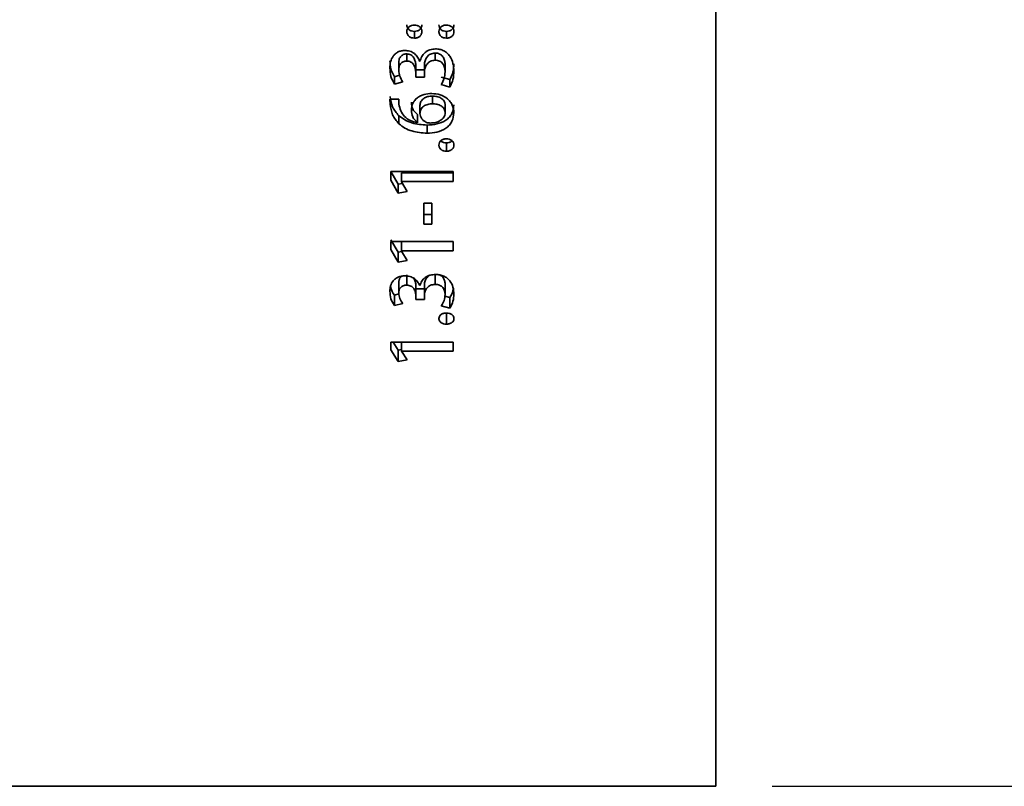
# Model space of a CAD drawing. Header units: millimetres. Extents: x 0 to 1118, y 0 to 864.
# Tile 85 of 96: x 968 to 996, y 505 to 527. Entities that reach past the tile are written whole.
import ezdxf

# ---------------------------------------------------------------- set-up
doc = ezdxf.new("R2010")
doc.units = ezdxf.units.MM
doc.layers.add('ALPHAREV', color=7, linetype='Continuous', lineweight=25)
doc.styles.add('SLDTEXTSTYLE0', font='TXT', dxfattribs={"width": 0.605})
doc.dimstyles.new('SLDDIMSTYLE0', dxfattribs={"dimtxt": 3.175, "dimasz": 4.572, "dimexe": 0, "dimexo": 0.0625, "dimgap": 0.79375, "dimtad": 0, "dimtih": 1, "dimtoh": 1, "dimdec": 0, "dimlfac": 2, "dimrnd": 1e-09, "dimzin": 12, "dimdsep": 46, "dimtxsty": 'SLDTEXTSTYLE0', "dimsah": 1, "dimcen": 0.09, "dimadec": 0, "dimazin": 3, "dimtfac": 1, "dimtofl": 0, "dimtmove": 0, "dimatfit": 3, "dimfxl": 1, "dimfrac": 2, "dimtolj": 1, "dimtzin": 12, "dimarcsym": 0})

# ---------------------------------------------------------------- blocks, each defined once
blk = doc.blocks.new('_D_6')
at = {"layer": 'ALPHAREV'}
for p, q in [((989.821, 574.863), (1026.397, 574.863)), ((1024.797, 574.863), (1024.797, 543.277)), ((1026.505, 542.549), (1025.414, 542.549)), ((1025.414, 542.549), (1025.414, 537.676)), ((1034.994, 542.549), (1036.085, 542.549)), ((1036.085, 542.549), (1036.085, 537.676)), ((1025.414, 537.676), (1026.505, 537.676)), ((1036.085, 537.676), (1034.994, 537.676)), ((1024.797, 505.363), (1024.797, 536.949)), ((989.821, 505.363), (1026.397, 505.363))]:
    blk.add_line(p, q, dxfattribs=at)
for points in [[(1024.797, 574.863), (1024.035, 570.291), (1025.559, 570.291)], [(1024.797, 505.363), (1025.559, 509.935), (1024.035, 509.935)]]:
    blk.add_solid(points, dxfattribs=at)
at = {"layer": 'ALPHAREV', "char_height": 3.175, "attachment_point": 1, "style": 'SLDTEXTSTYLE0'}
for s, insert in [('%%c', (1012.417, 541.76)), ('139', (1017.046, 541.769)), ('5.47', (1026.505, 541.769))]:
    blk.add_mtext(s, dxfattribs=dict(at, insert=insert))

msp = doc.modelspace()

# ---------------------------------------------------------------- linework, layer by layer
at = {"color": 7, "linetype": 'Continuous', "lineweight": 35}
for p, q in [((988.221, 574.863), (988.221, 505.363)), ((979.617, 526.906), (979.617, 526.714)), ((980.532, 526.906), (980.532, 526.714)), ((979.399, 526.262), (979.399, 526.06)), ((980.207, 526.286), (980.207, 526.084)), ((979.169, 526.005), (979.169, 525.8)), ((979.657, 525.944), (979.657, 525.737)), ((979.657, 525.944), (979.657, 525.808)), ((979.775, 526.046), (979.77, 526.046)), ((979.904, 525.948), (979.904, 525.742)), ((980.494, 525.962), (980.494, 525.756)), ((979.046, 525.61), (979.196, 525.653)), ((979.046, 525.61), (979.046, 525.398)), ((979.657, 525.808), (979.657, 525.599)), ((979.657, 525.808), (979.904, 525.808)), ((979.657, 525.737), (979.657, 525.599)), ((979.657, 525.599), (979.904, 525.599)), ((979.904, 525.742), (979.904, 525.599)), ((980.384, 525.599), (980.63, 525.53)), ((979.046, 525.398), (979.286, 525.467)), ((980.384, 525.387), (980.63, 525.317)), ((980.63, 525.53), (980.63, 525.317)), ((980.13, 524.839), (980.13, 525.059)), ((979.169, 524.976), (978.918, 524.973)), ((978.918, 524.973), (978.923, 524.827)), ((978.923, 524.973), (978.923, 524.827)), ((979.177, 524.827), (979.169, 524.976)), ((979.777, 524.565), (979.777, 524.789)), ((980.494, 524.585), (980.494, 524.808)), ((979.174, 524.497), (979.174, 524.269)), ((979.703, 524.535), (979.703, 524.307)), ((979.703, 524.535), (979.703, 524.528)), ((979.703, 524.528), (979.703, 524.3)), ((979.703, 524.307), (979.703, 524.3)), ((979.979, 524.232), (979.979, 524)), ((980.531, 523.723), (980.531, 523.484)), ((978.944, 522.91), (979.157, 522.542)), ((980.72, 522.904), (978.944, 522.904)), ((978.944, 522.904), (978.944, 522.659)), ((979.247, 522.873), (980.72, 522.873)), ((979.247, 522.873), (979.247, 522.621)), ((980.72, 522.904), (980.72, 522.621)), ((978.944, 522.659), (979.157, 522.285)), ((979.157, 522.542), (979.277, 522.565)), ((979.157, 522.542), (979.157, 522.285)), ((979.247, 522.621), (979.247, 522.616)), ((979.247, 522.621), (980.72, 522.621)), ((979.411, 522.335), (979.247, 522.616)), ((979.157, 522.285), (979.411, 522.335)), ((979.884, 522.005), (979.884, 521.408)), ((980.11, 522.005), (979.884, 522.005)), ((980.11, 522.005), (980.11, 521.408)), ((979.884, 521.677), (980.11, 521.677)), ((979.884, 521.408), (980.11, 521.408)), ((978.944, 520.958), (979.157, 520.605)), ((980.72, 520.913), (978.944, 520.913)), ((978.944, 520.913), (978.944, 520.678)), ((979.247, 520.913), (979.247, 520.642)), ((980.72, 520.913), (980.72, 520.642)), ((978.944, 520.678), (979.157, 520.32)), ((979.157, 520.605), (979.256, 520.623)), ((979.157, 520.605), (979.157, 520.32)), ((979.247, 520.642), (979.247, 520.637)), ((979.247, 520.642), (980.72, 520.642)), ((979.411, 520.368), (979.247, 520.637)), ((979.157, 520.32), (979.411, 520.368)), ((979.399, 519.958), (979.399, 519.664)), ((980.207, 519.979), (980.207, 519.685)), ((979.169, 519.732), (979.169, 519.434)), ((979.657, 519.677), (979.657, 519.379)), ((979.657, 519.677), (979.657, 519.558)), ((979.904, 519.681), (979.904, 519.383)), ((980.494, 519.694), (980.494, 519.395)), ((979.046, 519.383), (979.173, 519.415)), ((979.657, 519.558), (979.904, 519.558)), ((979.657, 519.558), (979.657, 519.258)), ((979.775, 519.652), (979.77, 519.652)), ((979.046, 519.383), (979.046, 519.081)), ((979.046, 519.081), (979.286, 519.142)), ((979.657, 519.379), (979.657, 519.258)), ((979.657, 519.258), (979.904, 519.258)), ((979.904, 519.383), (979.904, 519.258)), ((980.486, 519.348), (980.63, 519.313)), ((980.63, 519.313), (980.63, 519.009)), ((980.384, 519.071), (980.63, 519.009)), ((980.531, 518.861), (980.531, 518.551)), ((980.72, 518.034), (978.944, 518.034)), ((978.944, 518.034), (978.944, 517.816)), ((979.011, 518.034), (979.157, 517.811)), ((979.247, 518.034), (979.247, 517.782)), ((980.72, 518.034), (980.72, 517.782)), ((978.944, 517.816), (979.157, 517.485)), ((979.157, 517.811), (979.247, 517.826)), ((979.157, 517.811), (979.157, 517.485)), ((979.247, 517.782), (979.247, 517.778)), ((979.247, 517.782), (980.72, 517.782)), ((979.411, 517.529), (979.247, 517.778)), ((979.157, 517.485), (979.411, 517.529)), ((956.421, 505.363), (988.221, 505.363))]:
    msp.add_line(p, q, dxfattribs=at)
for points, knots in [([(979.401, 527.09), (979.404, 527.065), (979.408, 527.027), (979.436, 526.983), (979.464, 526.955), (979.497, 526.933), (979.548, 526.912), (979.589, 526.908), (979.617, 526.906)], [0, 0, 0, 0, 0.247594, 0.371534, 0.497287, 0.622058, 0.748469, 1, 1, 1, 1]), ([(979.617, 527.087), (979.589, 527.084), (979.548, 527.081), (979.497, 527.059), (979.463, 527.037), (979.436, 527.009), (979.408, 526.964), (979.404, 526.926), (979.401, 526.9)], [0, 0, 0, 0, 0.2505008, 0.3778881, 0.5011735, 0.6261719, 0.7510901, 1, 1, 1, 1]), ([(979.617, 526.906), (979.644, 526.908), (979.686, 526.911), (979.735, 526.933), (979.769, 526.955), (979.796, 526.983), (979.816, 527.017), (979.828, 527.053), (979.829, 527.078), (979.83, 527.09)], [0, 0, 0, 0, 0.251245, 0.376706, 0.502142, 0.627409, 0.751444, 0.8757, 1, 1, 1, 1]), ([(979.83, 526.9), (979.827, 526.926), (979.823, 526.964), (979.797, 527.009), (979.769, 527.038), (979.736, 527.061), (979.686, 527.081), (979.644, 527.085), (979.617, 527.087)], [0, 0, 0, 0, 0.249502, 0.374497, 0.499779, 0.624969, 0.750223, 1, 1, 1, 1]), ([(980.316, 527.09), (980.319, 527.065), (980.323, 527.027), (980.351, 526.983), (980.378, 526.955), (980.412, 526.933), (980.463, 526.912), (980.504, 526.908), (980.532, 526.906)], [0, 0, 0, 0, 0.247594, 0.371534, 0.497287, 0.622058, 0.748469, 1, 1, 1, 1]), ([(980.532, 527.087), (980.518, 527.086), (980.49, 527.084), (980.45, 527.076), (980.412, 527.06), (980.378, 527.038), (980.35, 527.009), (980.323, 526.964), (980.319, 526.926), (980.316, 526.9)], [0, 0, 0, 0, 0.125253, 0.2503773, 0.377181, 0.5005742, 0.6261221, 0.7507209, 1, 1, 1, 1]), ([(980.532, 526.906), (980.559, 526.908), (980.614, 526.913), (980.674, 526.947), (980.711, 526.983), (980.73, 527.017), (980.742, 527.053), (980.744, 527.078), (980.745, 527.09)], [0, 0, 0, 0, 0.251471, 0.501444, 0.626502, 0.751142, 0.875551, 1, 1, 1, 1]), ([(980.745, 526.9), (980.742, 526.925), (980.738, 526.964), (980.712, 527.009), (980.684, 527.037), (980.651, 527.06), (980.6, 527.081), (980.559, 527.085), (980.532, 527.087)], [0, 0, 0, 0, 0.2495822, 0.3747373, 0.4998969, 0.6250827, 0.7503176, 1, 1, 1, 1]), ([(979.401, 526.9), (979.402, 526.888), (979.404, 526.862), (979.415, 526.825), (979.436, 526.792), (979.464, 526.763), (979.497, 526.74), (979.548, 526.719), (979.589, 526.716), (979.617, 526.714)], [0, 0, 0, 0, 0.125183, 0.250164, 0.374532, 0.500241, 0.624723, 0.750368, 1, 1, 1, 1]), ([(979.617, 526.714), (979.63, 526.714), (979.658, 526.715), (979.698, 526.724), (979.736, 526.74), (979.769, 526.763), (979.796, 526.792), (979.823, 526.837), (979.827, 526.875), (979.83, 526.9)], [0, 0, 0, 0, 0.125304, 0.250458, 0.375494, 0.500679, 0.626191, 0.750747, 1, 1, 1, 1]), ([(980.316, 526.9), (980.317, 526.888), (980.319, 526.862), (980.33, 526.825), (980.351, 526.792), (980.378, 526.763), (980.412, 526.74), (980.462, 526.719), (980.504, 526.716), (980.532, 526.714)], [0, 0, 0, 0, 0.125183, 0.250164, 0.374532, 0.500241, 0.624723, 0.750368, 1, 1, 1, 1]), ([(980.532, 526.714), (980.545, 526.714), (980.573, 526.716), (980.626, 526.728), (980.674, 526.754), (980.711, 526.792), (980.737, 526.837), (980.742, 526.875), (980.745, 526.9)], [0, 0, 0, 0, 0.125422, 0.250694, 0.499948, 0.625167, 0.750371, 1, 1, 1, 1]), ([(979.342, 526.36), (979.326, 526.359), (979.294, 526.359), (979.23, 526.348), (979.154, 526.323), (979.075, 526.271), (978.989, 526.182), (978.929, 526.04), (978.922, 525.923), (978.918, 525.864)], [0, 0, 0, 0, 0.062664, 0.1253021, 0.2503157, 0.375344, 0.5004202, 0.7497134, 1, 1, 1, 1]), ([(979.169, 526.005), (979.171, 526.036), (979.175, 526.098), (979.208, 526.172), (979.255, 526.217), (979.298, 526.244), (979.347, 526.26), (979.382, 526.261), (979.399, 526.262)], [0, 0, 0, 0, 0.2501516, 0.4952486, 0.6232389, 0.748088, 0.8742091, 1, 1, 1, 1]), ([(979.77, 526.046), (979.752, 526.088), (979.716, 526.172), (979.622, 526.279), (979.49, 526.349), (979.391, 526.356), (979.342, 526.36)], [0, 0, 0, 0, 0.250584, 0.500407, 0.750072, 1, 1, 1, 1]), ([(979.399, 526.262), (979.419, 526.26), (979.46, 526.257), (979.516, 526.235), (979.565, 526.201), (979.611, 526.14), (979.64, 526.071), (979.655, 525.999), (979.656, 525.962), (979.657, 525.944)], [0, 0, 0, 0, 0.126199, 0.25187, 0.377096, 0.501929, 0.750911, 0.87545, 1, 1, 1, 1]), ([(980.221, 526.406), (980.167, 526.401), (980.086, 526.394), (979.988, 526.35), (979.902, 526.29), (979.817, 526.19), (979.789, 526.094), (979.775, 526.046)], [0, 0, 0, 0, 0.24984, 0.374735, 0.500308, 0.75007, 1, 1, 1, 1]), ([(979.904, 525.948), (979.907, 525.989), (979.914, 526.07), (979.962, 526.164), (980.018, 526.227), (980.095, 526.273), (980.162, 526.28), (980.207, 526.286)], [0, 0, 0, 0, 0.248757, 0.498031, 0.623166, 0.748853, 1, 1, 1, 1]), ([(980.207, 526.286), (980.229, 526.285), (980.272, 526.283), (980.334, 526.262), (980.387, 526.228), (980.446, 526.171), (980.486, 526.078), (980.491, 526.001), (980.494, 525.962)], [0, 0, 0, 0, 0.126718, 0.250503, 0.381091, 0.502886, 0.75112, 1, 1, 1, 1]), ([(980.745, 525.771), (980.74, 525.845), (980.731, 525.993), (980.658, 526.171), (980.555, 526.287), (980.457, 526.356), (980.343, 526.399), (980.261, 526.404), (980.221, 526.406)], [0, 0, 0, 0, 0.250301, 0.499767, 0.624896, 0.749905, 0.874919, 1, 1, 1, 1]), ([(978.918, 526.069), (978.923, 525.989), (978.932, 525.827), (979.008, 525.682), (979.046, 525.61)], [0, 0, 0, 0, 0.500213, 1, 1, 1, 1]), ([(978.918, 525.864), (978.923, 525.782), (978.932, 525.619), (979.008, 525.472), (979.046, 525.398)], [0, 0, 0, 0, 0.500656, 1, 1, 1, 1]), ([(979.169, 525.8), (979.171, 525.831), (979.175, 525.893), (979.208, 525.969), (979.255, 526.015), (979.298, 526.041), (979.347, 526.058), (979.382, 526.059), (979.399, 526.06)], [0, 0, 0, 0, 0.251646, 0.497691, 0.625603, 0.749964, 0.875239, 1, 1, 1, 1]), ([(979.399, 526.06), (979.419, 526.058), (979.46, 526.054), (979.517, 526.032), (979.565, 525.998), (979.611, 525.936), (979.649, 525.848), (979.654, 525.774), (979.657, 525.737)], [0, 0, 0, 0, 0.125192, 0.250083, 0.374963, 0.499955, 0.749985, 1, 1, 1, 1]), ([(979.904, 525.742), (979.905, 525.762), (979.906, 525.803), (979.925, 525.884), (979.961, 525.96), (980.018, 526.024), (980.095, 526.07), (980.162, 526.078), (980.207, 526.084)], [0, 0, 0, 0, 0.125418, 0.250744, 0.50076, 0.625816, 0.750924, 1, 1, 1, 1]), ([(980.207, 526.084), (980.229, 526.083), (980.272, 526.082), (980.334, 526.059), (980.387, 526.026), (980.446, 525.967), (980.486, 525.873), (980.491, 525.795), (980.494, 525.756)], [0, 0, 0, 0, 0.125673, 0.248637, 0.378729, 0.500454, 0.74965, 1, 1, 1, 1]), ([(980.63, 525.53), (980.664, 525.601), (980.734, 525.743), (980.741, 525.899), (980.745, 525.977)], [0, 0, 0, 0, 0.4998, 1, 1, 1, 1]), ([(979.286, 525.467), (979.253, 525.52), (979.188, 525.623), (979.175, 525.741), (979.169, 525.8)], [0, 0, 0, 0, 0.509154, 1, 1, 1, 1]), ([(980.494, 525.756), (980.488, 525.691), (980.476, 525.562), (980.415, 525.445), (980.384, 525.387)], [0, 0, 0, 0, 0.499993, 1, 1, 1, 1]), ([(980.63, 525.317), (980.664, 525.389), (980.734, 525.533), (980.741, 525.691), (980.745, 525.771)], [0, 0, 0, 0, 0.499407, 1, 1, 1, 1]), ([(978.923, 525.047), (978.939, 524.945), (978.971, 524.743), (979.106, 524.579), (979.174, 524.497)], [0, 0, 0, 0, 0.4996917, 1, 1, 1, 1]), ([(980.111, 525.133), (980.037, 525.128), (979.927, 525.121), (979.79, 525.07), (979.699, 525.014), (979.624, 524.94), (979.548, 524.825), (979.537, 524.726), (979.53, 524.66)], [0, 0, 0, 0, 0.250051, 0.375279, 0.500445, 0.625604, 0.750746, 1, 1, 1, 1]), ([(979.777, 524.789), (979.782, 524.828), (979.789, 524.886), (979.834, 524.954), (979.897, 525.008), (979.999, 525.051), (980.086, 525.056), (980.13, 525.059)], [0, 0, 0, 0, 0.247624, 0.371735, 0.497516, 0.748009, 1, 1, 1, 1]), ([(980.745, 524.587), (980.736, 524.66), (980.723, 524.771), (980.644, 524.901), (980.535, 525.011), (980.356, 525.112), (980.193, 525.126), (980.111, 525.133)], [0, 0, 0, 0, 0.249859, 0.374872, 0.500478, 0.750079, 1, 1, 1, 1]), ([(980.13, 525.059), (980.173, 525.056), (980.259, 525.052), (980.361, 525.014), (980.428, 524.965), (980.466, 524.919), (980.485, 524.874), (980.492, 524.836), (980.493, 524.817), (980.494, 524.808)], [0, 0, 0, 0, 0.251585, 0.501959, 0.63073, 0.75157, 0.875688, 0.937792, 1, 1, 1, 1]), ([(978.923, 524.827), (978.939, 524.724), (978.971, 524.519), (979.106, 524.352), (979.174, 524.269)], [0, 0, 0, 0, 0.500519, 1, 1, 1, 1]), ([(979.703, 524.3), (979.634, 524.317), (979.497, 524.35), (979.327, 524.472), (979.217, 524.639), (979.191, 524.764), (979.177, 524.827)], [0, 0, 0, 0, 0.249818, 0.499796, 0.749503, 1, 1, 1, 1]), ([(979.53, 524.882), (979.537, 524.816), (979.548, 524.718), (979.624, 524.603), (979.676, 524.558), (979.703, 524.535)], [0, 0, 0, 0, 0.49779, 0.748545, 1, 1, 1, 1]), ([(979.777, 524.565), (979.782, 524.605), (979.788, 524.664), (979.834, 524.732), (979.897, 524.787), (979.998, 524.831), (980.086, 524.836), (980.13, 524.839)], [0, 0, 0, 0, 0.249483, 0.374129, 0.49999, 0.749569, 1, 1, 1, 1]), ([(979.979, 524.232), (980.074, 524.237), (980.264, 524.248), (980.484, 524.34), (980.621, 524.456), (980.72, 524.6), (980.735, 524.726), (980.745, 524.81)], [0, 0, 0, 0, 0.251942, 0.502469, 0.627897, 0.752297, 1, 1, 1, 1]), ([(980.13, 524.839), (980.173, 524.836), (980.259, 524.832), (980.362, 524.794), (980.428, 524.744), (980.466, 524.697), (980.485, 524.651), (980.492, 524.613), (980.493, 524.594), (980.494, 524.585)], [0, 0, 0, 0, 0.250157, 0.499611, 0.6284, 0.749679, 0.874645, 0.937259, 1, 1, 1, 1]), ([(979.174, 524.497), (979.23, 524.455), (979.342, 524.371), (979.611, 524.26), (979.832, 524.243), (979.979, 524.232)], [0, 0, 0, 0, 0.249435, 0.499767, 1, 1, 1, 1]), ([(979.53, 524.66), (979.537, 524.593), (979.548, 524.493), (979.623, 524.377), (979.676, 524.331), (979.703, 524.307)], [0, 0, 0, 0, 0.498959, 0.749525, 1, 1, 1, 1]), ([(979.96, 524.31), (979.935, 524.323), (979.883, 524.35), (979.825, 524.412), (979.785, 524.485), (979.78, 524.539), (979.777, 524.565)], [0, 0, 0, 0, 0.2481197, 0.4992859, 0.7482805, 1, 1, 1, 1]), ([(979.979, 524), (980.074, 524.005), (980.264, 524.016), (980.484, 524.11), (980.621, 524.227), (980.72, 524.374), (980.735, 524.502), (980.745, 524.587)], [0, 0, 0, 0, 0.250387, 0.500002, 0.625522, 0.750434, 1, 1, 1, 1]), ([(980.494, 524.585), (980.492, 524.562), (980.488, 524.517), (980.461, 524.454), (980.416, 524.399), (980.336, 524.344), (980.218, 524.3), (980.117, 524.294), (980.067, 524.29)], [0, 0, 0, 0, 0.125172, 0.250154, 0.375041, 0.500128, 0.749797, 1, 1, 1, 1]), ([(979.174, 524.269), (979.23, 524.226), (979.342, 524.141), (979.611, 524.028), (979.832, 524.011), (979.979, 524)], [0, 0, 0, 0, 0.2502488, 0.5006902, 1, 1, 1, 1]), ([(980.067, 524.29), (980.049, 524.291), (980.021, 524.292), (979.985, 524.3), (979.969, 524.307), (979.96, 524.31)], [0, 0, 0, 0, 0.499851, 0.749915, 1, 1, 1, 1]), ([(980.531, 523.84), (980.517, 523.839), (980.489, 523.838), (980.449, 523.829), (980.41, 523.815), (980.377, 523.793), (980.349, 523.766), (980.323, 523.723), (980.319, 523.686), (980.316, 523.662)], [0, 0, 0, 0, 0.125294, 0.250458, 0.376148, 0.500675, 0.625762, 0.750838, 1, 1, 1, 1]), ([(980.316, 523.662), (980.317, 523.65), (980.319, 523.626), (980.33, 523.591), (980.35, 523.559), (980.378, 523.532), (980.411, 523.51), (980.461, 523.489), (980.503, 523.486), (980.531, 523.484)], [0, 0, 0, 0, 0.125205, 0.250227, 0.374454, 0.500244, 0.624773, 0.75035, 1, 1, 1, 1]), ([(980.368, 523.782), (980.371, 523.778), (980.384, 523.765), (980.412, 523.749), (980.461, 523.728), (980.503, 523.725), (980.531, 523.723)], [0, 0, 0, 0, 0.093659, 0.318691, 0.546471, 1, 1, 1, 1]), ([(980.745, 523.662), (980.742, 523.686), (980.738, 523.723), (980.711, 523.765), (980.684, 523.793), (980.65, 523.815), (980.599, 523.834), (980.558, 523.838), (980.531, 523.84)], [0, 0, 0, 0, 0.2496546, 0.3725985, 0.49992, 0.6250795, 0.7503052, 1, 1, 1, 1]), ([(980.531, 523.723), (980.558, 523.726), (980.612, 523.73), (980.668, 523.756), (980.689, 523.778), (980.693, 523.782)], [0, 0, 0, 0, 0.456102, 0.909338, 1, 1, 1, 1]), ([(980.531, 523.484), (980.544, 523.485), (980.572, 523.486), (980.612, 523.495), (980.65, 523.51), (980.683, 523.532), (980.711, 523.559), (980.738, 523.601), (980.742, 523.638), (980.745, 523.662)], [0, 0, 0, 0, 0.125264, 0.250383, 0.375722, 0.50054, 0.628027, 0.750595, 1, 1, 1, 1]), ([(980.221, 519.97), (980.167, 519.966), (980.086, 519.96), (979.988, 519.921), (979.902, 519.867), (979.817, 519.779), (979.789, 519.694), (979.775, 519.652)], [0, 0, 0, 0, 0.24984, 0.374735, 0.500308, 0.75007, 1, 1, 1, 1]), ([(980.745, 519.409), (980.74, 519.474), (980.731, 519.604), (980.658, 519.762), (980.555, 519.865), (980.457, 519.926), (980.343, 519.964), (980.261, 519.968), (980.221, 519.97)], [0, 0, 0, 0, 0.250301, 0.499767, 0.624896, 0.749905, 0.874919, 1, 1, 1, 1]), ([(980.316, 519.961), (980.321, 519.96), (980.347, 519.952), (980.387, 519.928), (980.446, 519.878), (980.486, 519.796), (980.491, 519.728), (980.494, 519.694)], [0, 0, 0, 0, 0.041652, 0.208628, 0.364362, 0.681768, 1, 1, 1, 1]), ([(979.342, 519.929), (979.326, 519.929), (979.294, 519.928), (979.23, 519.919), (979.154, 519.897), (979.075, 519.85), (978.989, 519.772), (978.929, 519.647), (978.922, 519.543), (978.918, 519.491)], [0, 0, 0, 0, 0.062664, 0.125302, 0.250316, 0.375344, 0.50042, 0.749713, 1, 1, 1, 1]), ([(979.169, 519.732), (979.171, 519.759), (979.175, 519.813), (979.209, 519.878), (979.246, 519.912), (979.264, 519.922), (979.268, 519.924)], [0, 0, 0, 0, 0.380693, 0.753694, 0.948477, 1, 1, 1, 1]), ([(979.77, 519.652), (979.752, 519.689), (979.716, 519.763), (979.622, 519.858), (979.49, 519.92), (979.391, 519.926), (979.342, 519.929)], [0, 0, 0, 0, 0.250584, 0.500407, 0.750072, 1, 1, 1, 1]), ([(979.6, 519.86), (979.616, 519.831), (979.641, 519.788), (979.655, 519.726), (979.656, 519.693), (979.657, 519.677)], [0, 0, 0, 0, 0.4907198, 0.7453487, 1, 1, 1, 1]), ([(979.904, 519.681), (979.907, 519.717), (979.914, 519.788), (979.962, 519.871), (980.014, 519.925), (980.049, 519.941), (980.063, 519.948)], [0, 0, 0, 0, 0.3459772, 0.6926741, 0.8667153, 1, 1, 1, 1]), ([(979.904, 519.383), (979.905, 519.401), (979.906, 519.437), (979.925, 519.508), (979.961, 519.576), (980.018, 519.632), (980.095, 519.673), (980.162, 519.68), (980.207, 519.685)], [0, 0, 0, 0, 0.125418, 0.250744, 0.50076, 0.625816, 0.750924, 1, 1, 1, 1]), ([(980.207, 519.685), (980.229, 519.684), (980.272, 519.683), (980.334, 519.664), (980.387, 519.634), (980.446, 519.582), (980.486, 519.499), (980.491, 519.43), (980.494, 519.395)], [0, 0, 0, 0, 0.125673, 0.248637, 0.378729, 0.500454, 0.74965, 1, 1, 1, 1]), ([(978.918, 519.491), (978.923, 519.419), (978.932, 519.275), (979.008, 519.145), (979.046, 519.081)], [0, 0, 0, 0, 0.500656, 1, 1, 1, 1]), ([(978.939, 519.644), (978.942, 519.622), (978.951, 519.529), (979.005, 519.446), (979.046, 519.383)], [0, 0, 0, 0, 0.239385, 1, 1, 1, 1]), ([(979.169, 519.434), (979.171, 519.462), (979.175, 519.517), (979.208, 519.583), (979.255, 519.624), (979.298, 519.647), (979.347, 519.662), (979.382, 519.663), (979.399, 519.664)], [0, 0, 0, 0, 0.251646, 0.497691, 0.625603, 0.749964, 0.875239, 1, 1, 1, 1]), ([(979.286, 519.142), (979.253, 519.188), (979.188, 519.278), (979.175, 519.383), (979.169, 519.434)], [0, 0, 0, 0, 0.509154, 1, 1, 1, 1]), ([(979.399, 519.664), (979.419, 519.662), (979.46, 519.659), (979.517, 519.64), (979.565, 519.609), (979.611, 519.554), (979.649, 519.477), (979.654, 519.412), (979.657, 519.379)], [0, 0, 0, 0, 0.1251918, 0.2500834, 0.3749628, 0.499955, 0.7499853, 1, 1, 1, 1]), ([(980.494, 519.395), (980.488, 519.338), (980.476, 519.224), (980.415, 519.122), (980.384, 519.071)], [0, 0, 0, 0, 0.499993, 1, 1, 1, 1]), ([(980.63, 519.313), (980.667, 519.375), (980.715, 519.453), (980.723, 519.539), (980.725, 519.556)], [0, 0, 0, 0, 0.792427, 1, 1, 1, 1]), ([(980.63, 519.009), (980.664, 519.073), (980.734, 519.2), (980.741, 519.339), (980.745, 519.409)], [0, 0, 0, 0, 0.499407, 1, 1, 1, 1]), ([(980.531, 518.868), (980.517, 518.868), (980.489, 518.867), (980.449, 518.859), (980.41, 518.847), (980.377, 518.827), (980.349, 518.803), (980.323, 518.764), (980.319, 518.731), (980.316, 518.709)], [0, 0, 0, 0, 0.125294, 0.250458, 0.376148, 0.500675, 0.625762, 0.750838, 1, 1, 1, 1]), ([(980.745, 518.709), (980.742, 518.731), (980.738, 518.764), (980.711, 518.802), (980.684, 518.826), (980.65, 518.846), (980.599, 518.864), (980.558, 518.867), (980.531, 518.868)], [0, 0, 0, 0, 0.249655, 0.372598, 0.49992, 0.62508, 0.750305, 1, 1, 1, 1]), ([(980.316, 518.709), (980.317, 518.699), (980.319, 518.677), (980.33, 518.646), (980.35, 518.617), (980.378, 518.593), (980.411, 518.574), (980.461, 518.555), (980.503, 518.552), (980.531, 518.551)], [0, 0, 0, 0, 0.125205, 0.250227, 0.374454, 0.500244, 0.624773, 0.75035, 1, 1, 1, 1]), ([(980.531, 518.551), (980.544, 518.551), (980.572, 518.552), (980.612, 518.56), (980.65, 518.574), (980.683, 518.593), (980.711, 518.617), (980.738, 518.655), (980.742, 518.688), (980.745, 518.709)], [0, 0, 0, 0, 0.125264, 0.250383, 0.375722, 0.50054, 0.628027, 0.750595, 1, 1, 1, 1])]:
    msp.add_open_spline(points, degree=3, knots=knots, dxfattribs=at)

# ---------------------------------------------------------------- dimensions: what is measured, and where the dimension line sits
at = {"layer": 'ALPHAREV'}
dim = msp.add_linear_dim(base=(1024.797, 505.363), p1=(988.221, 574.863), p2=(988.221, 505.363), angle=90, text='%%c<>', dimstyle='SLDDIMSTYLE0', dxfattribs=at)
dim.commit()
dim.dimension.update_dxf_attribs({"geometry": '_D_6', "text_midpoint": (1024.797, 540.113), "dimtype": 160})

doc.saveas('drawing.dxf')
